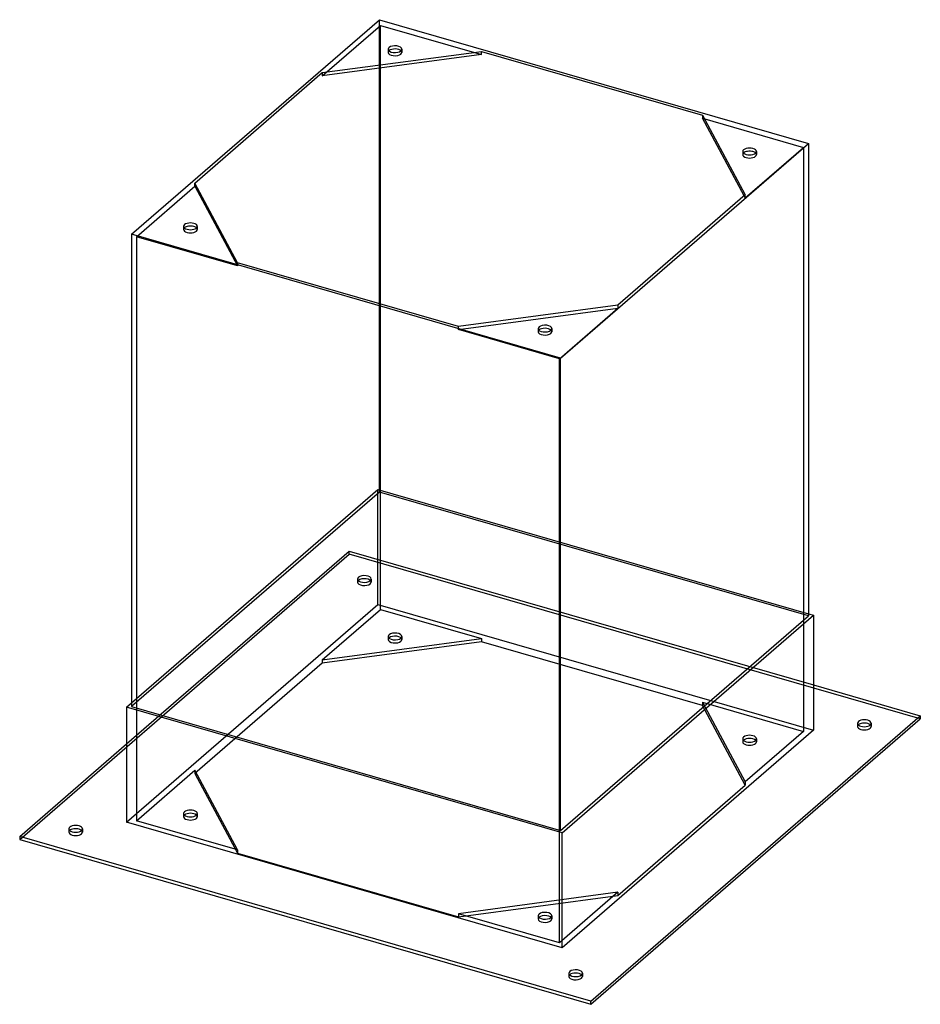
# Model space of a CAD drawing. Header units: millimetres. Extents: x -495 to 495, y -248 to 836.
import ezdxf

# ---------------------------------------------------------------- set-up
doc = ezdxf.new("R2010")
doc.units = ezdxf.units.MM
doc.layers.add('HIDDEN', color=7, linetype='Continuous')
doc.layers.add('THICK', color=7, linetype='Continuous')

msp = doc.modelspace()

# ---------------------------------------------------------------- linework, layer by layer
at = {"layer": 'HIDDEN'}
for p, q in [((-99.7, 316), (-99.7, 835.6)), ((-162.4, 773.9), (-98.3, 829.4)), ((-98.3, 782.5), (-98.3, 829.4)), ((-98.3, 829.4), (12.8, 797.4)), ((-89.9, 803.2), (-89.9, 799.7)), ((-74.9, 803.2), (-74.9, 799.7)), ((255.7, 727.3), (366.8, 695.2)), ((302.7, 639.7), (366.8, 695.2)), ((366.8, 695.2), (366.8, 52.6)), ((299.9, 690.7), (299.9, 687.2)), ((314.9, 690.7), (314.9, 687.2)), ((-366.8, 596.9), (-302.7, 652.4)), ((-302.7, 652.4), (-302.7, 655.9)), ((-302.7, 652.4), (-255.7, 564.9)), ((302.7, 639.7), (301.4, 642)), ((302.7, 639.7), (302.7, 643.1)), ((-314.9, 608.3), (-314.9, 604.9)), ((-299.9, 608.3), (-299.9, 604.9)), ((-366.8, 596.9), (-366.8, -45.7)), ((-255.7, 564.9), (-366.8, 596.9)), ((-255.7, 568.3), (-255.7, 564.9)), ((-98.3, 186.9), (-98.3, 522.9)), ((162.4, 521.7), (162.4, 518.2)), ((-12.8, 494.7), (162.4, 518.2)), ((98.3, 462.7), (162.4, 518.2)), ((-12.8, 494.7), (-12.8, 498.2)), ((98.3, 462.7), (-12.8, 494.7)), ((74.9, 495.8), (74.9, 492.4)), ((89.9, 495.8), (89.9, 492.4)), ((98.3, -179.9), (98.3, 462.7)), ((-372.2, 84), (-101.2, 318.8)), ((-99.7, 316), (-372.2, 80)), ((-101.2, 318.8), (372.2, 182.1)), ((-101.2, 192.3), (-101.2, 318.8)), ((372.2, 179.8), (-99.7, 316)), ((-377.7, 38.9), (-132.7, 251.1)), ((-132.7, 251.1), (377.7, 103.7)), ((-132.7, 247.6), (-132.7, 251.1)), ((-495.2, -66.3), (-132.7, 247.6)), ((495.2, 66.3), (-132.7, 247.6)), ((-123.7, 220.3), (-123.7, 216.9)), ((-108.7, 220.3), (-108.7, 216.9)), ((-377.7, -47.1), (-101.2, 192.3)), ((-162.4, 131.3), (-98.3, 186.9)), ((-101.2, 192.3), (377.7, 54.1)), ((-98.3, 186.9), (12.8, 154.8)), ((-162.4, 131.3), (12.8, 154.8)), ((-89.9, 157.1), (-89.9, 153.7)), ((-74.9, 157.1), (-74.9, 153.7)), ((12.8, 154.8), (12.8, 151.3)), ((12.8, 151.3), (-162.4, 127.9)), ((255.7, 81.2), (12.8, 151.3)), ((-162.4, 131.3), (-162.4, 127.9)), ((-162.4, 127.9), (-302.7, 6.4)), ((255.7, 84.7), (302.7, -2.9)), ((255.7, 84.7), (366.8, 52.6)), ((255.7, 84.7), (255.7, 81.2)), ((302.7, -6.4), (255.7, 81.2)), ((426.2, 61.6), (426.2, 58.1)), ((441.2, 61.6), (441.2, 58.1)), ((299.9, 44.6), (299.9, 41.2)), ((366.8, 52.6), (302.7, -2.9)), ((314.9, 44.6), (314.9, 41.2)), ((-366.8, -45.7), (-302.7, 9.9)), ((-255.7, -77.7), (-302.7, 9.9)), ((-302.7, 9.9), (-302.7, 6.4)), ((-302.7, 6.4), (-255.7, -81.2)), ((162.4, -127.9), (302.7, -6.4)), ((302.7, -2.9), (302.7, -6.4)), ((-314.9, -37.7), (-314.9, -41.2)), ((-299.9, -37.7), (-299.9, -41.2)), ((-255.7, -77.7), (-366.8, -45.7)), ((-441.2, -54.6), (-441.2, -58.1)), ((-426.2, -54.6), (-426.2, -58.1)), ((-255.7, -77.7), (-255.7, -81.2)), ((-255.7, -81.2), (-12.8, -151.3)), ((162.4, -124.4), (-12.8, -147.9)), ((-12.8, -151.3), (162.4, -127.9)), ((162.4, -124.4), (98.3, -179.9)), ((162.4, -124.4), (162.4, -127.9)), ((98.3, -179.9), (-12.8, -147.9)), ((-12.8, -147.9), (-12.8, -151.3)), ((74.9, -150.2), (74.9, -153.7)), ((89.9, -150.2), (89.9, -153.7)), ((108.7, -213.4), (108.7, -216.9)), ((123.7, -213.4), (123.7, -216.9))]:
    msp.add_line(p, q, dxfattribs=at)
for centre, major_axis, start_param, end_param in [((-82.4, 799.7), (7.5, 0), 2.661479, 3.141499), ((-82.4, 799.7), (7.5, 0), 3.141499, 5.759587), ((-82.4, 799.7), (7.5, 0), -0.523599, -0.000094), ((-82.4, 799.7), (7.5, 0), -0.000094, 0.480113), ((307.4, 687.2), (7.5, 0), 2.661479, 3.141624), ((307.4, 687.2), (7.5, 0), -3.141561, -2.094395), ((307.4, 687.2), (7.5, 0), -2.094395, 0.000031), ((307.4, 687.2), (7.5, 0), 0.000031, 0.480113), ((-307.4, 604.9), (7.5, 0), 2.661479, 3.141624), ((-307.4, 604.9), (7.5, 0), -3.141561, -2.094395), ((-307.4, 604.9), (7.5, 0), -2.094395, 0.000031), ((-307.4, 604.9), (7.5, 0), 0.000031, 0.480113), ((82.4, 492.4), (7.5, 0), 2.661479, 3.141499), ((82.4, 492.4), (7.5, 0), 3.141499, 5.759587), ((82.4, 492.4), (7.5, 0), -0.523599, -0.000094), ((82.4, 492.4), (7.5, 0), -0.000094, 0.480113), ((-116.2, 220.3), (-7.5, 0), -0.523599, -0.000094), ((-116.2, 220.3), (-7.5, 0), -0.000094, 2.617994), ((-116.2, 216.9), (7.5, 0), 2.617994, 3.141499), ((-116.2, 216.9), (7.5, 0), 3.141499, 5.759587), ((-116.2, 220.3), (-7.5, 0), 3.141499, 5.759587), ((-116.2, 216.9), (7.5, 0), -0.000094, 2.617994), ((-116.2, 220.3), (-7.5, 0), 2.617994, 3.141499), ((-116.2, 216.9), (7.5, 0), -0.523599, -0.000094), ((-82.4, 157.1), (-7.5, 0), -0.523599, -0.000094), ((-82.4, 157.1), (-7.5, 0), -0.000094, 2.617994), ((-82.4, 153.7), (7.5, 0), 2.617994, 3.141499), ((-82.4, 153.7), (7.5, 0), 3.141499, 5.759587), ((-82.4, 157.1), (-7.5, 0), 3.141499, 5.759587), ((-82.4, 153.7), (7.5, 0), -0.000094, 2.617994), ((-82.4, 157.1), (-7.5, 0), 2.617994, 3.141499), ((-82.4, 153.7), (7.5, 0), -0.523599, -0.000094), ((433.7, 58.1), (7.5, 0), 2.661479, 3.141624), ((433.7, 58.1), (7.5, 0), -3.141561, -2.094395), ((433.7, 58.1), (7.5, 0), -2.094395, 0.000031), ((433.7, 58.1), (7.5, 0), 0.000031, 0.480113), ((307.4, 44.6), (-7.5, 0), -2.094395, 0.000031), ((307.4, 41.2), (7.5, 0), 1.047198, 3.141624), ((307.4, 44.6), (-7.5, 0), 0.000031, 1.047198), ((307.4, 44.6), (-7.5, 0), 1.047198, 3.141624), ((307.4, 44.6), (-7.5, 0), -3.141561, -2.094395), ((307.4, 41.2), (7.5, 0), 0.000031, 1.047198), ((307.4, 41.2), (7.5, 0), -3.141561, -2.094395), ((307.4, 41.2), (7.5, 0), -2.094395, 0.000031), ((-307.4, -37.7), (-7.5, 0), -2.094395, 0.000031), ((-307.4, -41.2), (7.5, 0), 1.047198, 3.141624), ((-307.4, -37.7), (-7.5, 0), 0.000031, 1.047198), ((-307.4, -41.2), (7.5, 0), -3.141561, -2.094395), ((-307.4, -37.7), (-7.5, 0), 1.047198, 3.141624), ((-307.4, -41.2), (7.5, 0), -2.094395, 0.000031), ((-307.4, -37.7), (-7.5, 0), -3.141561, -2.094395), ((-307.4, -41.2), (7.5, 0), 0.000031, 1.047198), ((-433.7, -58.1), (7.5, 0), 2.661479, 3.141624), ((-433.7, -58.1), (7.5, 0), -3.141561, -2.094395), ((-433.7, -58.1), (7.5, 0), -2.094395, 0.000031), ((-433.7, -58.1), (7.5, 0), 0.000031, 0.480113), ((82.4, -150.2), (-7.5, 0), -0.523599, -0.000094), ((82.4, -150.2), (-7.5, 0), -0.000094, 2.617994), ((82.4, -150.2), (-7.5, 0), 3.141499, 5.759587), ((82.4, -153.7), (7.5, 0), -0.000094, 2.617994), ((82.4, -150.2), (-7.5, 0), 2.617994, 3.141499), ((82.4, -153.7), (7.5, 0), 2.617994, 3.141499), ((82.4, -153.7), (7.5, 0), 3.141499, 5.759587), ((82.4, -153.7), (7.5, 0), -0.523599, -0.000094), ((116.2, -216.9), (7.5, 0), 2.661479, 3.141499), ((116.2, -216.9), (7.5, 0), -0.000094, 0.480113), ((116.2, -216.9), (7.5, 0), 3.141499, 5.759587), ((116.2, -216.9), (7.5, 0), -0.523599, -0.000094)]:
    msp.add_ellipse(centre, major_axis=major_axis, ratio=0.5, start_param=start_param, end_param=end_param, dxfattribs=at)
at = {"layer": 'THICK'}
for p, q in [((-372.2, 599.6), (-99.7, 835.6)), ((-99.7, 835.6), (372.2, 699.4)), ((-162.4, 777.4), (12.8, 800.8)), ((12.8, 797.4), (-162.4, 773.9)), ((12.8, 800.8), (255.7, 730.7)), ((12.8, 797.4), (12.8, 800.8)), ((-98.3, 522.9), (-98.3, 782.5)), ((-302.7, 655.9), (-162.4, 777.4)), ((-162.4, 777.4), (-162.4, 773.9)), ((255.7, 730.7), (302.7, 643.1)), ((255.7, 730.7), (255.7, 727.3)), ((301.4, 642), (255.7, 727.3)), ((99.7, 463.4), (372.2, 699.4)), ((372.2, 699.4), (372.2, 179.8)), ((-255.7, 568.3), (-302.7, 655.9)), ((302.7, 643.1), (162.4, 521.7)), ((99.7, 463.4), (-372.2, 599.6)), ((-372.2, 599.6), (-372.2, 80)), ((-12.8, 498.2), (-255.7, 568.3)), ((162.4, 521.7), (-12.8, 498.2)), ((99.7, -56.2), (99.7, 463.4)), ((99.7, -56.2), (372.2, 179.8)), ((101.2, -58.9), (377.7, 180.5)), ((372.2, 182.1), (377.7, 180.5)), ((377.7, 180.5), (377.7, 54.1)), ((377.7, 103.7), (495.2, 69.8)), ((-377.7, 79.3), (-372.2, 84)), ((101.2, -58.9), (-377.7, 79.3)), ((-377.7, 79.3), (-377.7, -47.1)), ((-372.2, 80), (99.7, -56.2)), ((132.7, -244.1), (495.2, 69.8)), ((132.7, -247.6), (495.2, 66.3)), ((495.2, 69.8), (495.2, 66.3)), ((377.7, 54.1), (101.2, -185.4)), ((-495.2, -62.9), (-377.7, 38.9)), ((101.2, -185.4), (-377.7, -47.1)), ((132.7, -244.1), (-495.2, -62.9)), ((-495.2, -62.9), (-495.2, -66.3)), ((101.2, -185.4), (101.2, -58.9)), ((-495.2, -66.3), (132.7, -247.6)), ((132.7, -247.6), (132.7, -244.1))]:
    msp.add_line(p, q, dxfattribs=at)
for centre, major_axis, start_param, end_param in [((-82.4, 803.2), (-7.5, 0), -0.523599, -0.000094), ((-82.4, 803.2), (-7.5, 0), -0.000094, 2.617994), ((-82.4, 799.7), (7.5, 0), 2.617994, 2.661479), ((-82.4, 803.2), (-7.5, 0), 3.141499, 5.759587), ((-82.4, 799.7), (7.5, 0), 0.480113, 2.617994), ((-82.4, 803.2), (-7.5, 0), 2.617994, 3.141499), ((307.4, 690.7), (-7.5, 0), -2.094395, 0.000031), ((307.4, 690.7), (-7.5, 0), -3.141561, -2.094395), ((307.4, 690.7), (-7.5, 0), 0.000031, 1.047198), ((307.4, 687.2), (7.5, 0), 1.047198, 2.661479), ((307.4, 690.7), (-7.5, 0), 1.047198, 3.141624), ((307.4, 687.2), (7.5, 0), 0.480113, 1.047198), ((-307.4, 608.3), (-7.5, 0), -2.094395, 0.000031), ((-307.4, 608.3), (-7.5, 0), 0.000031, 1.047198), ((-307.4, 604.9), (7.5, 0), 1.047198, 2.661479), ((-307.4, 608.3), (-7.5, 0), 1.047198, 3.141624), ((-307.4, 608.3), (-7.5, 0), -3.141561, -2.094395), ((-307.4, 604.9), (7.5, 0), 0.480113, 1.047198), ((82.4, 495.8), (-7.5, 0), 3.141499, 5.759587), ((82.4, 495.8), (-7.5, 0), -0.523599, -0.000094), ((82.4, 495.8), (-7.5, 0), -0.000094, 2.617994), ((82.4, 492.4), (7.5, 0), 2.617994, 2.661479), ((82.4, 492.4), (7.5, 0), 0.480113, 2.617994), ((82.4, 495.8), (-7.5, 0), 2.617994, 3.141499), ((433.7, 61.6), (-7.5, 0), -2.094395, 0.000031), ((433.7, 61.6), (-7.5, 0), 0.000031, 1.047198), ((433.7, 58.1), (7.5, 0), 1.047198, 2.661479), ((433.7, 61.6), (-7.5, 0), 1.047198, 3.141624), ((433.7, 61.6), (-7.5, 0), -3.141561, -2.094395), ((433.7, 58.1), (7.5, 0), 0.480113, 1.047198), ((-433.7, -54.6), (-7.5, 0), -2.094395, 0.000031), ((-433.7, -54.6), (-7.5, 0), -3.141561, -2.094395), ((-433.7, -54.6), (-7.5, 0), 0.000031, 1.047198), ((-433.7, -58.1), (7.5, 0), 1.047198, 2.661479), ((-433.7, -54.6), (-7.5, 0), 1.047198, 3.141624), ((-433.7, -58.1), (7.5, 0), 0.480113, 1.047198), ((116.2, -213.4), (-7.5, 0), -0.523599, -0.000094), ((116.2, -213.4), (-7.5, 0), -0.000094, 2.617994), ((116.2, -216.9), (7.5, 0), 2.617994, 2.661479), ((116.2, -213.4), (-7.5, 0), 3.141499, 5.759587), ((116.2, -216.9), (7.5, 0), 0.480113, 2.617994), ((116.2, -213.4), (-7.5, 0), 2.617994, 3.141499)]:
    msp.add_ellipse(centre, major_axis=major_axis, ratio=0.5, start_param=start_param, end_param=end_param, dxfattribs=at)

doc.saveas('drawing.dxf')
